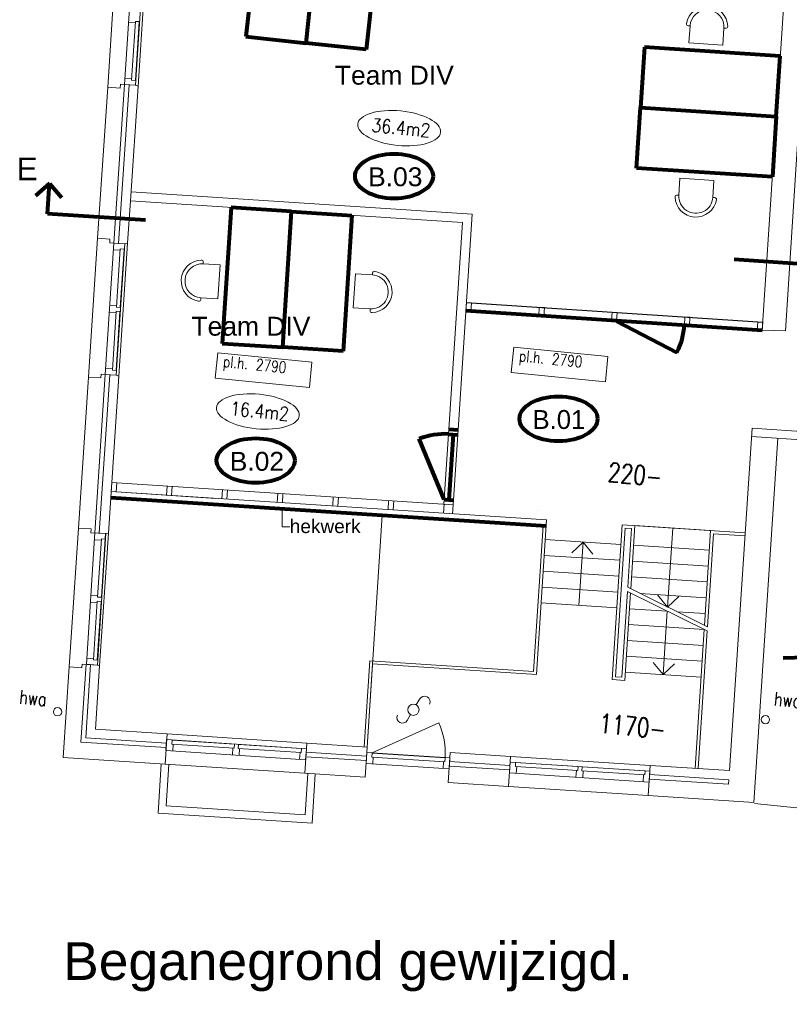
# Model space of a CAD drawing. Header units: millimetres. Extents: x -34570 to 24172, y 36800 to 73669.
# Tile 1 of 91: x -34570 to -24398, y 37577 to 50593. Entities that reach past the tile are written whole.
import ezdxf

# ---------------------------------------------------------------- set-up
doc = ezdxf.new("R2010")
doc.units = ezdxf.units.MM
doc.layers.get('0').update_dxf_attribs({"color": 253})
for name, color, linetype, lineweight in [('Algemeen', 253, 'Continuous', 9), ('Algemeen01', 253, 'Continuous', 80), ('B21-BUITENWANDEN_1', 253, 'Continuous', 9), ('B22-BINNENWANDEN_1', 253, 'Continuous', 9), ('B22-nieuw-2011', 253, 'Continuous', 9), ('B24-TRAPPEN-HELLINGEN', 253, 'Continuous', 9), ('B31-WANDOPENING-BUITEN', 253, 'Continuous', 9), ('B32-WANDOPENINGEN-BINNEN', 253, 'Continuous', 9), ('B32-WANDOPENINGEN-BINNEN_1', 253, 'Continuous', 9), ('B79-BALIS', 253, 'Continuous', 9), ('BBUITENTRAP-MUREN', 253, 'Continuous', 9), ('HOOGTEN', 253, 'Continuous', 9), ('K21-BUITENWANDEN_1', 253, 'Continuous', 9), ('K31-WANDOPENING-BUITEN', 253, 'Continuous', 9), ('Standard', 253, 'Continuous', 9), ('SYMBT11-A1', 253, 'Continuous', 9), ('V22-BINNENWANDEN', 253, 'Continuous', 9), ('V32-WANDOPENINGEN-BINNEN', 253, 'Continuous', 9)]:
    doc.layers.add(name, color=color, linetype=linetype, lineweight=lineweight)
doc.styles.add('ARIAL', font='arial.ttf')
doc.styles.add('TXT', font='txt.shx')

msp = doc.modelspace()

# ---------------------------------------------------------------- linework, layer by layer
at = {"layer": 'Algemeen'}
for p, q in [((-31100.08341, 43888.05068), (-31100.08341, 44127.84645)), ((-30999.83566, 43888.05068), (-31100.08341, 43888.05068))]:
    msp.add_line(p, q, dxfattribs=at)
at = {"layer": 'Algemeen01'}
for p, q in [((-31385.3439, 52160.03731), (-31580.30983, 50370.62727)), ((-30785.01648, 50283.97574), (-30590.05055, 52073.38578)), ((-30785.01648, 50283.97574), (-30590.05055, 52073.38578)), ((-29794.7572, 51986.73426), (-29989.72313, 50197.32422)), ((-31580.30983, 50370.62727), (-30785.01648, 50283.97574)), ((-29989.72313, 50197.32422), (-30785.01648, 50283.97574)), ((-26313.27884, 50228.41772), (-26365.73556, 49430.13939)), ((-24517.1526, 50110.3901), (-26313.27884, 50228.41772)), ((-24569.60932, 49312.11177), (-24517.1526, 50110.3901)), ((-26418.19229, 48631.86106), (-26365.73556, 49430.13939)), ((-26365.73556, 49430.13939), (-24569.60932, 49312.11177)), ((-26365.73556, 49430.13939), (-24569.60932, 49312.11177)), ((-24569.60932, 49312.11177), (-24622.06604, 48513.83344)), ((-24622.06604, 48513.83344), (-26418.19229, 48631.86106)), ((-34176.35125, 48427.63467), (-34359.90093, 48266.53917)), ((-34202.51385, 48026.06982), (-34176.35125, 48427.63467)), ((-34176.35125, 48427.63467), (-34015.25576, 48244.08499)), ((-31775.21625, 48110.16451), (-31892.24103, 46313.97265)), ((-30976.90875, 48058.15349), (-31775.21625, 48110.16451)), ((-31093.93354, 46261.96163), (-30976.90875, 48058.15349)), ((-31093.93354, 46261.96163), (-30976.90875, 48058.15349)), ((-30976.90875, 48058.15349), (-30178.60126, 48006.14248)), ((-32908.64119, 47941.77195), (-34202.51385, 48026.06982)), ((-30178.60126, 48006.14248), (-30295.62604, 46209.95062)), ((-25127.02463, 47425.92494), (-23833.36958, 47338.35098)), ((-28672.09894, 46748.71757), (-24755.15268, 46488.54152)), ((-26680.66341, 46609.42465), (-25884.85137, 46194.15524)), ((-31892.24103, 46313.97265), (-31093.93354, 46261.96163)), ((-30295.62604, 46209.95062), (-31093.93354, 46261.96163)), ((-28896.51868, 45181.24138), (-28776.74415, 45173.28558)), ((-28958.38055, 44250.29454), (-29288.38228, 45050.9535)), ((-28900.95925, 45114.3887), (-28781.2231, 45106.43544)), ((-28841.09118, 45110.41207), (-28898.48717, 44246.31623)), ((-33366.23732, 44275.49002), (-27612.94799, 43900.65399)), ((-28958.32995, 44250.29117), (-28838.5938, 44242.33792)), ((-24480.29302, 42157.95023), (-23278.37779, 42186.67944))]:
    msp.add_line(p, q, dxfattribs=at)
for centre, radius, start, end in [((-26680.66341, 46609.42465), 897.6444, 332.443615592, 356.646621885), ((-28958.38055, 44250.29454), 865.99996, 86.200681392, 112.399628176)]:
    msp.add_arc(centre, radius, start, end, dxfattribs=at)
for centre in [(-29622.15363, 48525.37054), (-27448.49071, 45316.82226), (-31450.90359, 44764.22087)]:
    msp.add_ellipse(centre, major_axis=(515.64183, 0), ratio=0.5737673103, dxfattribs=at)
at = {"layer": 'B21-BUITENWANDEN_1'}
for p, q in [((-24449.81151, 46481.58733), (-24110.76697, 51719.50403)), ((-24755.15268, 46488.54152), (-24432.2477, 51402.45975)), ((-33184.08432, 49735.19734), (-33323.26642, 47639.81303)), ((-33406.93292, 49699.61028), (-33539.4873, 47704.00617)), ((-33380.34842, 47643.53201), (-33323.26642, 47639.81303)), ((-33661.43733, 45868.05039), (-33793.99172, 43872.44629)), ((-33438.58874, 45903.63746), (-33577.77084, 43808.25314)), ((-33493.47238, 45907.21321), (-33438.58874, 45903.63746)), ((-25187.86357, 40666.14708), (-24890.39481, 45192.98086)), ((-24864.83235, 40244.25304), (-24548.37626, 45060.03319)), ((-33693.09315, 42072.07757), (-33761.35859, 41044.34242)), ((-33633.22004, 42068.17674), (-33697.50885, 41100.30971)), ((-33915.94175, 42036.49051), (-33995.47431, 40839.12901)), ((-33569.80937, 41212.2443), (-32622.32491, 41150.51417)), ((-32648.33042, 40751.36042), (-32622.32491, 41150.51417)), ((-32648.33042, 40751.36042), (-32622.32491, 41150.51417)), ((-33761.35859, 41044.34242), (-32634.02739, 40970.89498)), ((-33697.50885, 41100.30971), (-32630.12656, 41030.76804)), ((-30955.35023, 41041.90809), (-30955.57009, 41038.5982)), ((-30802.24434, 40631.08495), (-30776.23883, 41030.2387)), ((-30802.24434, 40631.08495), (-30776.23883, 41030.2387)), ((-30776.23883, 41030.2387), (-29977.93134, 40978.22768)), ((-30784.04048, 40910.49257), (-29985.73299, 40858.48156)), ((-30003.93684, 40579.07394), (-29977.93134, 40978.22768)), ((-28906.26404, 40507.55879), (-28880.25853, 40906.71254)), ((-28906.26404, 40507.55879), (-28880.25853, 40906.71254)), ((-28906.26404, 40507.55879), (-28880.25853, 40906.71254)), ((-28906.26404, 40507.55879), (-28880.25853, 40906.71254)), ((-28880.25853, 40906.71254), (-28081.95104, 40854.70153)), ((-33995.47431, 40839.12901), (-32648.33042, 40751.36042)), ((-30787.94131, 40850.61951), (-29989.63382, 40798.6085)), ((-28888.06019, 40786.96642), (-28089.75269, 40734.9554)), ((-28107.95655, 40455.54778), (-28081.95104, 40854.70153)), ((-30802.24434, 40631.08495), (-30003.93684, 40579.07394)), ((-28891.96101, 40727.09335), (-28093.65352, 40675.08234)), ((-26261.87047, 40335.27231), (-26235.86496, 40734.42606)), ((-26243.66661, 40614.67993), (-25195.73208, 40546.40532)), ((-26235.86496, 40734.42606), (-25187.86357, 40666.14708)), ((-28906.26404, 40507.55879), (-28107.95655, 40455.54778)), ((-26247.56744, 40554.80687), (-25199.66634, 40486.53443)), ((-25199.66634, 40486.53443), (-25195.73208, 40546.40532)), ((-26261.87047, 40335.27231), (-24864.83235, 40244.25304)), ((-24214.42579, 40164.41976), (-24856.87503, 40232.99993))]:
    msp.add_line(p, q, dxfattribs=at)
at = {"layer": 'B22-BINNENWANDEN_1'}
for p, q in [((-33124.21121, 49731.29651), (-33263.39331, 47635.9122)), ((-33039.39109, 49725.77034), (-33005.10913, 49713.79737)), ((-33005.10913, 49713.79737), (-33105.86903, 48196.85867)), ((-33097.91577, 48316.59492), (-28587.47481, 48022.73245)), ((-33105.86903, 48196.85867), (-33142.96193, 47638.42567)), ((-33105.86903, 48196.85867), (-28715.1743, 47910.79787)), ((-28715.1743, 47910.79787), (-28896.4803, 45181.23883)), ((-28587.47481, 48022.73245), (-28776.74415, 45173.28558)), ((-33142.96193, 47638.42567), (-33180.77155, 47630.52926)), ((-33263.39331, 47635.9122), (-33180.77155, 47630.52926)), ((-24755.15268, 46488.54152), (-24449.81151, 46481.58733)), ((-33378.71563, 45899.73663), (-33517.89773, 43804.35232)), ((-33259.61354, 45882.23749), (-33397.55726, 43805.49706)), ((-33378.71563, 45899.73663), (-33293.8955, 45894.21046)), ((-33293.8955, 45894.21046), (-33259.61354, 45882.23749)), ((-28896.4803, 45181.23883), (-28962.38822, 44188.99621)), ((-28776.74415, 45173.28558), (-28842.642, 44181.19455)), ((-24890.39481, 45192.98086), (-23557.97642, 45104.52578)), ((-24897.60761, 45083.21757), (-23565.26294, 44994.76738)), ((-33514.02711, 42052.04536), (-33569.80937, 41212.2443))]:
    msp.add_line(p, q, dxfattribs=at)
at = {"layer": 'B22-nieuw-2011'}
msp.add_line((-27719.69136, 44108.03251), (-27719.69136, 44108.03251), dxfattribs=at)
at = {"layer": 'B24-TRAPPEN-HELLINGEN'}
for p, q in [((-27652.86336, 43903.25454), (-27778.33993, 41977.33771)), ((-27607.74689, 43980.48474), (-27741.02511, 41934.82178)), ((-27607.74689, 43980.48474), (-27741.02511, 41934.82178)), ((-27607.74689, 43980.48474), (-27741.02511, 41934.82178)), ((-26605.87098, 43915.21091), (-26739.1492, 41869.54796)), ((-26568.55616, 43872.69499), (-26696.63328, 41906.86279)), ((-26482.7381, 43867.10381), (-26533.38827, 43089.68374)), ((-26440.22218, 43904.41863), (-26494.56077, 43070.38552)), ((-25438.34627, 43839.14481), (-26440.22218, 43904.41863)), ((-25438.34627, 43839.14481), (-25519.99065, 42586.00027)), ((-25401.03145, 43796.62888), (-25481.16315, 42566.70205)), ((-26622.77456, 43655.76098), (-27624.65047, 43721.0348)), ((-25455.24985, 43579.69487), (-26457.12576, 43644.96869)), ((-26636.42745, 43446.20526), (-27638.30336, 43511.47908)), ((-25468.90274, 43370.13915), (-26470.77865, 43435.41298)), ((-26650.08034, 43236.64955), (-27651.95625, 43301.92337)), ((-25482.55563, 43160.58344), (-26484.43154, 43225.85726)), ((-26663.73323, 43027.09383), (-27665.60914, 43092.36765)), ((-26533.38827, 43089.68374), (-25481.16315, 42566.70205)), ((-26536.91192, 43035.59976), (-26610.81522, 41901.2716)), ((-26498.08443, 43016.30154), (-26573.5004, 41858.75568)), ((-26536.91192, 43035.59976), (-25484.68681, 42512.61807)), ((-25496.20853, 42951.02772), (-26368.79796, 43007.87832)), ((-26677.38613, 42817.53811), (-27679.26203, 42882.81193)), ((-26010.79937, 42774.10891), (-26511.73732, 42806.74583)), ((-25509.86142, 42741.472), (-25881.5129, 42765.68569)), ((-25523.51431, 42531.91629), (-26525.39021, 42597.19011)), ((-25523.51431, 42531.91629), (-25643.13964, 40695.80905)), ((-25484.68681, 42512.61807), (-25603.22426, 40693.2085)), ((-25537.1672, 42322.36057), (-26539.0431, 42387.63439)), ((-25550.82009, 42112.80485), (-26552.69599, 42178.07867)), ((-25564.47298, 41903.24914), (-26566.34889, 41968.52296)), ((-32648.33042, 40751.36042), (-32622.32491, 41150.51417)), ((-30802.24434, 40631.08495), (-30776.23883, 41030.2387))]:
    msp.add_line(p, q, dxfattribs=at)
at = {"layer": 'B31-WANDOPENING-BUITEN'}
for p, q in [((-33070.96037, 51471.51614), (-33184.08432, 49735.19734)), ((-32926.26713, 51462.08914), (-33039.39109, 49725.77034)), ((-33040.63837, 50552.6007), (-33130.44796, 50558.45194)), ((-33039.46812, 50570.56262), (-33090.17886, 49792.21282)), ((-32989.57391, 50567.31193), (-33040.28464, 49788.96213)), ((-32984.58448, 50566.98686), (-33039.46812, 50570.56262)), ((-33039.39109, 49725.77034), (-33184.08432, 49735.19734)), ((-33184.08432, 49735.19734), (-33044.24264, 49726.08643)), ((-33089.07363, 49809.17685), (-33178.88322, 49815.02809)), ((-33124.21121, 49731.29651), (-33039.39109, 49725.77034)), ((-33035.29522, 49788.63706), (-33090.17886, 49792.21282)), ((-33325.46478, 47639.95625), (-33438.58874, 45903.63746)), ((-33180.77155, 47630.52926), (-33325.46478, 47639.95625)), ((-33241.50643, 47544.29542), (-33331.31602, 47550.14666)), ((-33180.77155, 47630.52926), (-33293.8955, 45894.21046)), ((-33240.33618, 47562.25734), (-33290.46179, 46792.88849)), ((-33185.45254, 47558.68158), (-33240.33618, 47562.25734)), ((-33295.14279, 46721.04082), (-33384.95238, 46726.89206)), ((-33289.29155, 46810.85041), (-33379.10114, 46816.70165)), ((-33293.97254, 46739.00274), (-33344.68328, 45960.65293)), ((-33244.07832, 46735.75205), (-33294.78906, 45957.40224)), ((-33239.0889, 46735.42698), (-33293.97254, 46739.00274)), ((-33235.57815, 46789.31274), (-33290.46179, 46792.88849)), ((-33343.57804, 45977.61697), (-33433.38764, 45983.46821)), ((-33289.79964, 45957.07717), (-33344.68328, 45960.65293)), ((-33293.8955, 45894.21046), (-33438.58874, 45903.63746)), ((-32627.20094, 41075.67284), (-32636.62794, 40930.97961)), ((-32627.20094, 41075.67284), (-30781.11486, 40955.39737)), ((-32555.35327, 41070.99185), (-32558.92903, 41016.10821)), ((-32558.92903, 41016.10821), (-31734.67654, 40962.40684)), ((-32555.4833, 41068.99608), (-31731.23081, 41015.29471)), ((-32540.96711, 41014.93796), (-32546.81835, 40925.12837)), ((-31734.67654, 40962.40684), (-31731.10078, 41017.29048)), ((-31680.79078, 40958.89609), (-31677.21502, 41013.77973)), ((-31677.34505, 41011.78396), (-30844.11161, 40957.49747)), ((-32636.62794, 40930.97961), (-30790.54186, 40810.70414)), ((-31758.4897, 40873.76749), (-31752.63846, 40963.57708)), ((-31680.79078, 40958.89609), (-30847.55734, 40904.6096)), ((-31668.6801, 40867.91625), (-31662.82886, 40957.72585)), ((-30864.52137, 40905.71483), (-30870.37261, 40815.90524)), ((-30843.98158, 40959.49324), (-30847.55734, 40904.6096)), ((-30781.11486, 40955.39737), (-30790.54186, 40810.70414)), ((-29982.61233, 40906.38001), (-29992.03932, 40761.68678)), ((-29982.61233, 40906.38001), (-28884.93952, 40834.86487)), ((-29910.76465, 40901.69902), (-29914.53545, 40843.82173)), ((-29911.08972, 40896.7096), (-28948.13131, 40833.97131)), ((-29992.03932, 40761.68678), (-28894.36652, 40690.17163)), ((-29914.53545, 40843.82172), (-28951.57704, 40781.08344)), ((-29896.57353, 40842.65148), (-29902.22973, 40755.83554)), ((-28968.54107, 40782.18867), (-28974.39231, 40692.37908)), ((-28948.00128, 40835.96708), (-28951.57704, 40781.08344)), ((-28885.13457, 40831.87121), (-28894.56156, 40687.17798)), ((-28086.82707, 40779.8602), (-28096.25407, 40635.16697)), ((-28086.82707, 40779.8602), (-26240.74099, 40659.58473)), ((-28014.9794, 40775.17921), (-28018.55516, 40720.29557)), ((-28015.10943, 40773.18344), (-27190.85694, 40719.48207)), ((-28096.25407, 40635.16697), (-26250.16799, 40514.8915)), ((-28018.55516, 40720.29557), (-27194.30267, 40666.5942)), ((-28000.59324, 40719.12532), (-28006.44448, 40629.31573)), ((-27218.11583, 40577.95485), (-27212.26459, 40667.76444)), ((-27194.30267, 40666.5942), (-27190.72691, 40721.47784)), ((-27140.41691, 40663.08345), (-27136.84115, 40717.96709)), ((-27140.41691, 40663.08345), (-26307.18347, 40608.79696)), ((-27136.97118, 40715.97132), (-26303.73774, 40661.68483)), ((-27128.30623, 40572.10361), (-27122.45499, 40661.9132)), ((-26324.1475, 40609.90219), (-26329.99874, 40520.0926)), ((-26303.60771, 40663.6806), (-26307.18347, 40608.79696)), ((-26240.74099, 40659.58473), (-26250.16799, 40514.8915))]:
    msp.add_line(p, q, dxfattribs=at)
at = {"layer": 'B32-WANDOPENINGEN-BINNEN'}
msp.add_line((-27719.69136, 44108.03251), (-27719.69136, 44108.03251), dxfattribs=at)
at = {"layer": 'B32-WANDOPENINGEN-BINNEN_1'}
for p, q in [((-26605.87098, 43915.21091), (-24983.0702, 43809.48284)), ((-26739.1492, 41869.54796), (-26573.5004, 41858.75568))]:
    msp.add_line(p, q, dxfattribs=at)
at = {"layer": 'B79-BALIS'}
for p, q in [((-33353.08295, 44475.05701), (-28841.40404, 44181.11389)), ((-33361.03622, 44355.32077), (-27607.74689, 43980.48474)), ((-29977.93134, 40978.22768), (-29906.41619, 42075.90049)), ((-29906.41619, 42075.90049), (-27741.02511, 41934.82178))]:
    msp.add_line(p, q, dxfattribs=at)
at = {"layer": 'BBUITENTRAP-MUREN'}
for p, q in [((-32740.48358, 40105.98627), (-32698.22464, 40754.61111)), ((-32634.19377, 40199.27333), (-32598.4362, 40748.10973)), ((-30798.08654, 40079.648), (-30762.32896, 40628.4844)), ((-30704.79948, 39973.35818), (-30662.54053, 40621.98302)), ((-32740.48358, 40105.98627), (-30704.79948, 39973.35818)), ((-32634.19377, 40199.27333), (-30798.08654, 40079.648))]:
    msp.add_line(p, q, dxfattribs=at)
at = {"layer": 'K21-BUITENWANDEN_1'}
for p, q in [((-33242.21865, 49688.87888), (-33406.93292, 49699.61028)), ((-33377.09773, 47693.42623), (-33539.4873, 47704.00617)), ((-33496.72306, 45857.31899), (-33661.43733, 45868.05039)), ((-33626.67607, 43861.5454), (-33793.99172, 43872.44629)), ((-33746.3014, 42025.43817), (-33915.94175, 42036.49051))]:
    msp.add_line(p, q, dxfattribs=at)
at = {"layer": 'K31-WANDOPENING-BUITEN'}
for p, q in [((-33190.44196, 47559.00665), (-33240.56758, 46789.63781)), ((-33575.04312, 43808.07543), (-33688.16708, 42071.75663)), ((-33430.34989, 43798.64843), (-33575.04312, 43808.07543)), ((-33430.34989, 43798.64843), (-33543.47384, 42062.32963)), ((-33435.33931, 43798.9735), (-33490.14591, 42957.75698)), ((-33491.08477, 43712.4146), (-33580.89436, 43718.26584)), ((-33489.91452, 43730.37652), (-33540.04013, 42961.00767)), ((-33435.03088, 43726.80076), (-33489.91452, 43730.37652)), ((-33538.86989, 42978.96959), (-33628.67948, 42984.82083)), ((-33485.15649, 42957.43191), (-33540.04013, 42961.00767)), ((-33544.72112, 42889.15999), (-33634.53072, 42895.01123)), ((-33543.55088, 42907.12191), (-33594.26161, 42128.77211)), ((-33493.65666, 42903.87122), (-33544.3674, 42125.52142)), ((-33488.66724, 42903.54616), (-33543.55088, 42907.12191)), ((-33543.47384, 42062.32963), (-33688.16708, 42071.75663)), ((-33593.15638, 42145.73614), (-33682.96597, 42151.58738)), ((-33539.37797, 42125.19635), (-33594.26161, 42128.77211))]:
    msp.add_line(p, q, dxfattribs=at)
at = {"layer": 'Standard'}
for p, q in [((-33284.98289, 51535.56605), (-33406.93292, 49699.61028)), ((-32888.45752, 51469.98555), (-33005.10913, 49713.79737)), ((-25733.66091, 50512.07207), (-25710.47978, 50510.54879)), ((-25710.47978, 50510.54879), (-25725.2636, 50285.57092)), ((-25276.23204, 50256.06402), (-25261.44822, 50481.04188)), ((-25261.44822, 50481.04188), (-25238.26709, 50479.5186)), ((-25725.2636, 50285.57092), (-25276.23204, 50256.06402)), ((-25857.4963, 48273.27403), (-25842.71248, 48498.2519)), ((-25842.71248, 48498.2519), (-25393.68092, 48468.74499)), ((-25393.68092, 48468.74499), (-25408.46474, 48243.76713)), ((-25880.67743, 48274.79732), (-25857.4963, 48273.27403)), ((-25408.46474, 48243.76713), (-25385.28361, 48242.24384)), ((-33539.4873, 47704.00617), (-33661.43733, 45868.05039)), ((-33259.61354, 45882.23749), (-33142.96193, 47638.42567)), ((-32145.45242, 47365.66205), (-32143.94207, 47388.84403)), ((-31920.46633, 47351.00385), (-32145.45242, 47365.66205)), ((-31949.72253, 46901.95589), (-31920.46633, 47351.00385)), ((-30162.33821, 46785.50493), (-30133.08201, 47234.5529)), ((-30133.08201, 47234.5529), (-29908.09593, 47219.89469)), ((-29908.09593, 47219.89469), (-29906.58558, 47243.07666)), ((-32176.21895, 46893.43212), (-32174.70861, 46916.61409)), ((-32174.70861, 46916.61409), (-31949.72253, 46901.95589)), ((-29937.35212, 46770.84673), (-30162.33821, 46785.50493)), ((-29938.86247, 46747.66475), (-29937.35212, 46770.84673)), ((-28665.00729, 46855.4823), (-28672.56288, 46741.73296)), ((-28672.56288, 46741.73296), (-28605.7102, 46737.29239)), ((-28672.56288, 46741.73296), (-24755.61662, 46481.55691)), ((-28665.47123, 46848.49769), (-28672.09894, 46748.71757)), ((-28672.09894, 46748.71757), (-24755.15268, 46488.54152)), ((-24748.52496, 46588.32164), (-28665.47123, 46848.49769)), ((-28598.1546, 46851.04173), (-28665.00729, 46855.4823)), ((-28665.00729, 46855.4823), (-24748.06102, 46595.30625)), ((-28605.7102, 46737.29239), (-28598.1546, 46851.04173)), ((-27702.48389, 46791.54843), (-27710.03949, 46677.79909)), ((-27635.63121, 46787.10786), (-27702.48389, 46791.54843)), ((-27643.1868, 46673.35852), (-27635.63121, 46787.10786)), ((-26739.9605, 46727.61456), (-26747.51609, 46613.86522)), ((-26673.10781, 46723.17399), (-26739.9605, 46727.61456)), ((-27710.03949, 46677.79909), (-27643.1868, 46673.35852)), ((-26747.51609, 46613.86522), (-26680.66341, 46609.42465)), ((-26680.66341, 46609.42465), (-26673.10781, 46723.17399)), ((-25777.4371, 46663.68069), (-25784.9927, 46549.93135)), ((-25710.58442, 46659.24012), (-25777.4371, 46663.68069)), ((-25718.14001, 46545.49078), (-25710.58442, 46659.24012)), ((-24814.91371, 46599.74682), (-24822.4693, 46485.99748)), ((-24748.06102, 46595.30625), (-24814.91371, 46599.74682)), ((-25784.9927, 46549.93135), (-25718.14001, 46545.49078)), ((-24822.4693, 46485.99748), (-24755.61662, 46481.55691)), ((-24755.61662, 46481.55691), (-24748.06102, 46595.30625)), ((-24755.15268, 46488.54152), (-24748.52496, 46588.32164)), ((-28038.5082, 46265.48252), (-28072.16416, 45927.15239)), ((-26795.27206, 46141.8095), (-28038.5082, 46265.48252)), ((-31950.50518, 46191.08925), (-31984.16114, 45852.75912)), ((-30707.26904, 46067.41624), (-31950.50518, 46191.08925)), ((-26828.92803, 45803.47937), (-26795.27206, 46141.8095)), ((-30740.92501, 45729.08611), (-30707.26904, 46067.41624)), ((-31984.16114, 45852.75912), (-30740.92501, 45729.08611)), ((-28072.16416, 45927.15239), (-26828.92803, 45803.47937)), ((-29778.33907, 44041.73269), (-29977.93134, 40978.22768)), ((-33915.94175, 42036.49051), (-33793.99172, 43872.44629)), ((-26568.55616, 43872.69499), (-26482.7381, 43867.10381)), ((-25939.28422, 43871.78172), (-26007.27571, 42828.19289)), ((-33397.55726, 43805.49706), (-33514.02711, 42052.04536)), ((-25401.03145, 43796.62888), (-24985.67076, 43769.56747)), ((-27123.71251, 43688.39789), (-27274.04486, 43547.09988)), ((-27178.32408, 42850.17502), (-27123.71251, 43688.39789)), ((-27123.71251, 43688.39789), (-26992.98478, 43528.78837)), ((-26007.27571, 42828.19289), (-26138.00344, 42987.80242)), ((-26007.27571, 42828.19289), (-25856.94337, 42969.4909)), ((-26010.79937, 42774.10891), (-26065.41093, 41935.88605)), ((-30017.84671, 40980.82824), (-29943.73102, 42118.41641)), ((-29943.73102, 42118.41641), (-27778.33993, 41977.33771)), ((-26065.41093, 41935.88605), (-26196.13867, 42095.49557)), ((-26065.41093, 41935.88605), (-25915.07859, 42077.18405)), ((-26696.63328, 41906.86279), (-26610.81522, 41901.2716)), ((-29328.7866, 41535.24046), (-29284.55513, 41611.85161)), ((-29448.88938, 41327.21633), (-29402.89162, 41406.8868)), ((-29910.76465, 40901.69902), (-29031.38108, 41299.1088)), ((-32622.32491, 41150.51417), (-30776.23883, 41030.2387)), ((-32648.33042, 40751.36042), (-30802.24434, 40631.08495)), ((-28081.95104, 40854.70153), (-26235.86496, 40734.42606)), ((-26261.87047, 40335.27231), (-28107.95655, 40455.54778))]:
    msp.add_line(p, q, dxfattribs=at)
for centre, radius in [((-29365.83911, 41471.06363), 74.10502), ((-34068.78523, 41443.48001), 55), ((-24713.08165, 41340.33976), 55)]:
    msp.add_circle(centre, radius, dxfattribs=at)
for centre, radius, start, end in [((-25485.964, 50495.79533), 275, 2.09784571, 170.38288744), ((-25485.964, 50495.79533), 225, 356.240366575, 176.240366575), ((-25731.99108, 50537.48329), 25.46602, 170.38288744, 266.240366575), ((-25236.59726, 50504.92981), 25.46602, 266.240366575, 2.09784571), ((-25882.34726, 48249.38611), 25.46602, 86.240366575, 182.09784571), ((-25632.98052, 48258.52058), 275, 182.09784571, 350.38288744), ((-25632.98052, 48258.52058), 225, 176.240366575, 356.240366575), ((-25386.95344, 48216.83263), 25.46602, 350.38288744, 86.240366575), ((-32160.08051, 47141.13807), 275, 92.129835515, 260.414877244), ((-32169.35421, 47390.49967), 25.46602, 356.27235638, 92.129835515), ((-32160.08051, 47141.13807), 225, 86.272356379, 266.272356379), ((-29922.72402, 46995.37071), 275, 272.129835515, 80.414877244), ((-29881.17344, 47241.42102), 25.46602, 80.414877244, 176.27235638), ((-29922.72402, 46995.37071), 225, 266.272356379, 86.272356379), ((-32201.6311, 46895.08776), 25.46602, 260.414877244, 356.27235638), ((-29913.45032, 46746.00911), 25.46602, 176.27235638, 272.129835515), ((-29220.274, 41574.98035), 74.10502, 334.305198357, 150.161683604), ((-29511.40422, 41367.14691), 74.10502, 154.305198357, 330.161683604), ((-29910.76465, 40901.69902), 965.01295, 355.975489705, 24.319095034)]:
    msp.add_arc(centre, radius, start, end, dxfattribs=at)
for centre in [(-29554.15192, 49158.9099), (-31422.26818, 45413.16671)]:
    msp.add_ellipse(centre, major_axis=(547.29874, -54.44347), ratio=0.4155532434, dxfattribs=at)
at = {"layer": 'SYMBT11-A1'}
for p, q in [((-33238.96796, 49738.7731), (-33242.21865, 49688.87888)), ((-33238.96796, 49738.7731), (-33184.08432, 49735.19734)), ((-33377.09773, 47693.42623), (-33380.34842, 47643.53201)), ((-33493.47238, 45907.21321), (-33496.72306, 45857.31899)), ((-33626.67607, 43861.5454), (-33629.92676, 43811.65119)), ((-33629.92676, 43811.65119), (-33430.34989, 43798.64843)), ((-33397.55726, 43805.49706), (-33430.34989, 43798.64843)), ((-33743.05072, 42075.33239), (-33746.3014, 42025.43817)), ((-33743.05072, 42075.33239), (-33543.47384, 42062.32963)), ((-33543.47384, 42062.32963), (-33514.02711, 42052.04536))]:
    msp.add_line(p, q, dxfattribs=at)
at = {"layer": 'V22-BINNENWANDEN'}
for p, q in [((-32554.35972, 44423.09441), (-32562.16138, 44303.34828)), ((-31822.34514, 44375.40248), (-31830.1468, 44255.65636)), ((-30358.31599, 44280.01864), (-30366.11764, 44160.27251)), ((-28841.40404, 44181.1139), (-28849.20569, 44061.36777))]:
    msp.add_line(p, q, dxfattribs=at)
at = {"layer": 'V32-WANDOPENINGEN-BINNEN'}
for p, q in [((-33360.87996, 44355.38083), (-33353.07831, 44475.12695)), ((-33294.02171, 44351.0249), (-33286.22006, 44470.77103)), ((-32629.01963, 44307.70421), (-32621.21798, 44427.45033)), ((-32629.01963, 44307.7042), (-32621.21798, 44427.45033)), ((-32562.16138, 44303.34828), (-32554.35972, 44423.09441)), ((-32562.16138, 44303.34828), (-32554.35972, 44423.0944)), ((-33361.03622, 44355.32077), (-31978.57106, 44265.25095)), ((-32098.31211, 44273.12776), (-32218.05823, 44280.92941)), ((-31897.00505, 44260.01228), (-31889.2034, 44379.75841)), ((-31897.00505, 44260.01228), (-31889.2034, 44379.7584)), ((-31830.1468, 44255.65636), (-31822.34514, 44375.40248)), ((-31830.1468, 44255.65636), (-31822.34514, 44375.40248)), ((-31165.01819, 44211.89496), (-31157.21653, 44331.64108)), ((-31098.15993, 44207.53903), (-31090.35828, 44327.28516)), ((-30432.97589, 44164.62843), (-30425.17424, 44284.37456)), ((-30432.97589, 44164.62843), (-30425.17424, 44284.37456)), ((-30366.11764, 44160.27251), (-30358.31599, 44280.01863)), ((-30366.11764, 44160.27251), (-30358.31599, 44280.01863)), ((-30533.62942, 44171.18617), (-30653.37555, 44178.98782)), ((-29700.96131, 44116.93651), (-29693.15966, 44236.68263)), ((-29634.10306, 44112.58058), (-29626.30141, 44232.32671)), ((-28968.94674, 44069.24458), (-28961.14508, 44188.99071)), ((-28849.20569, 44061.36777), (-28841.40404, 44181.11389))]:
    msp.add_line(p, q, dxfattribs=at)

# ---------------------------------------------------------------- texts
at = {"insert": (-33995.47431, 37747.63624), "char_height": 500, "width": 7760.1049561, "attachment_point": 7, "style": 'ARIAL'}
msp.add_mtext('\\W1.01;Beganegrond\\~gewijzigd.', dxfattribs=at)
at = {"layer": 'Algemeen', "attachment_point": 7, "style": 'ARIAL'}
for s, insert, char_height, width in [('\\W1.00;Team\\~DIV', (-30404.02371, 49730.57654), 250, 1700.0396951), ('\\W0.99;E', (-34610.55533, 48470.53219), 300, 427.9915433), ('\\W1.00;B.03', (-29965.20325, 48387.68201), 250, 845.7178332), ('\\W1.00;Team\\~DIV', (-32299.5441, 46412.2176), 250, 1700.0396951), ('\\W0.97;B.01', (-27791.54032, 45179.13373), 250, 842.4724378), ('\\W1.00;B.02', (-31793.95321, 44626.53234), 250, 845.7178332), ('\\W1.00;hekwerk', (-30999.83566, 43804.05068), 180, 1032.3683807)]:
    msp.add_mtext(s, dxfattribs=dict(at, insert=insert, char_height=char_height, width=width))
at = {"layer": 'HOOGTEN', "char_height": 250, "attachment_point": 7, "rotation": 354.319095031, "style": 'TXT'}
for s, insert, width in [('\\W0.78;220-', (-26804.07264, 44491.64662), 775.4583333), ('\\W0.78;1170-', (-26923.32385, 41171.56696), 960.4583333)]:
    msp.add_mtext(s, dxfattribs=dict(at, insert=insert, width=width))
at = {"layer": 'Standard', "attachment_point": 7, "rotation": 354.319095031, "style": 'TXT'}
for s, insert, char_height, width in [('\\W0.84;36.4m2', (-29926.49737, 49112.90367), 180, 891.6), ('\\W0.78;pl.h.\\~2790', (-31891.08171, 45953.67493), 150, 1131.275), ('\\W0.78;pl.h.\\~2790', (-27979.08473, 46028.0682), 150, 1131.275), ('\\W0.84;16.4m2', (-31794.61363, 45367.16048), 180, 891.6), ('\\W0.78;hwa', (-34582.74495, 41552.64985), 180, 425.13), ('\\W0.78;hwa', (-24608.50172, 41528.2354), 180, 425.13)]:
    msp.add_mtext(s, dxfattribs=dict(at, insert=insert, char_height=char_height, width=width))

doc.saveas('drawing.dxf')
